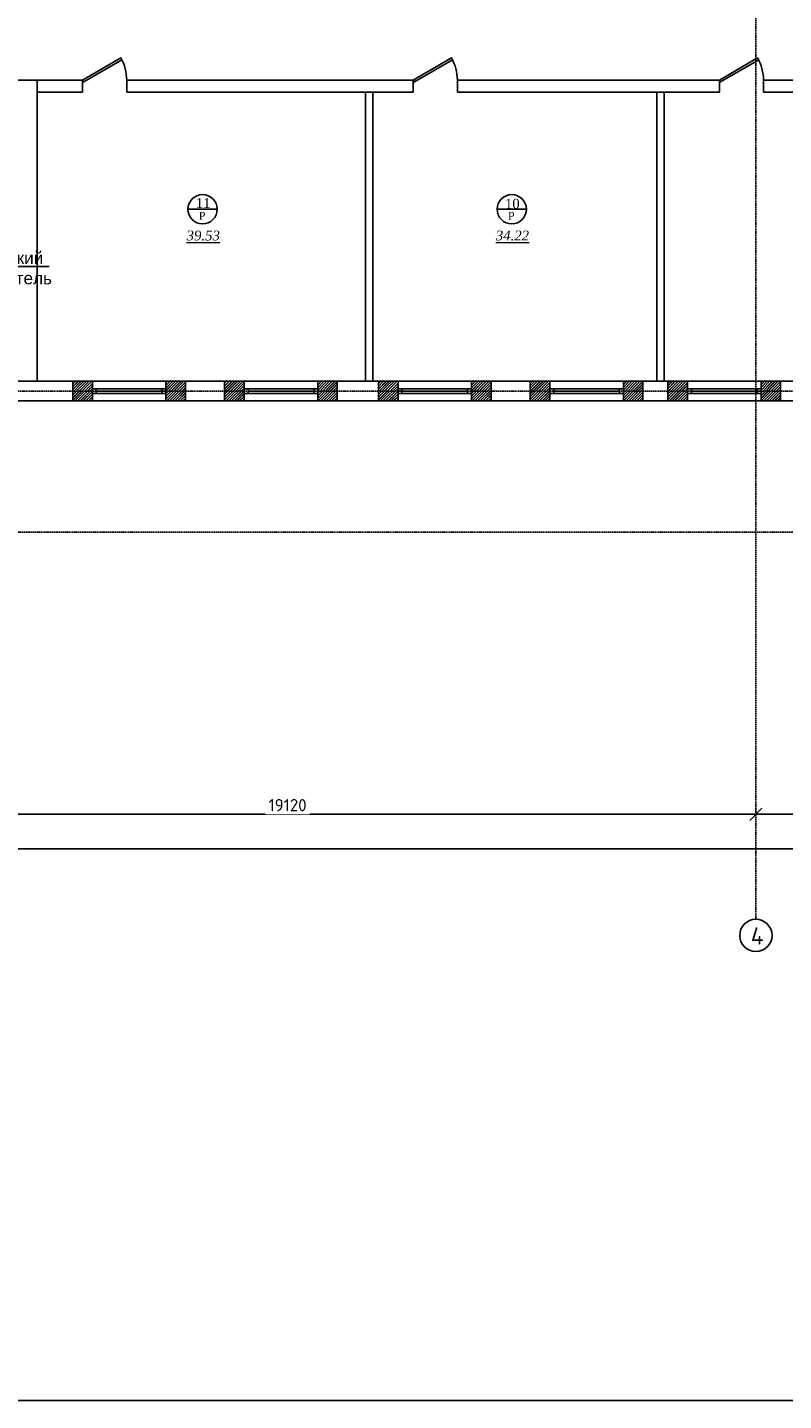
# Model space of a CAD drawing. Header units: inches. Extents: x 8001 to 766003, y -84601 to 563258.
# Tile 161 of 188: x 474902 to 490337, y 363688 to 391716. Entities that reach past the tile are written whole.
import ezdxf
from ezdxf import colors
from ezdxf.entities.mleader import LeaderData, LeaderLine
from ezdxf.math import Vec2, Vec3

# ---------------------------------------------------------------- set-up
doc = ezdxf.new("R2010")
doc.units = ezdxf.units.IN
doc.header["$MEASUREMENT"] = 0
doc.linetypes.add('Dashed', pattern=[19.05, 12.7, -6.35])
doc.layers.add('.', color=7, linetype='Continuous', lineweight=15)
doc.layers.add('Т3', color=10, linetype='Continuous', lineweight=25)
doc.layers.add('PDF_Text', color=7, linetype='Continuous', true_color=0x002eb8)
doc.layers.add('РАЗРЕЗ', color=7, linetype='Continuous')
doc.styles.add('PDF ISOCPEUR', font='isocpeur.ttf')
doc.styles.get("Standard").update_dxf_attribs({"font": 'arial.ttf'})
doc.styles.add('Text style', font='isocpeur.ttf', dxfattribs={"height": 250})
doc.styles.add('TIEMS', font='times.ttf')
doc.dimstyles.new('Dim Style', dxfattribs={"dimtxt": 250, "dimasz": 250, "dimexe": 125, "dimexo": 62.5, "dimgap": 62.5, "dimtad": 1, "dimdec": 0, "dimtxsty": 'Text style', "dimblk": 'OBLIQUE', "dimcen": 250, "dimclrd": 256, "dimclre": 256, "dimclrt": 256, "dimadec": 0, "dimazin": 0, "dimtfac": 1, "dimtdec": 0, "dimtmove": 0, "dimatfit": 3, "dimldrblk": 'OBLIQUE', "dimfxl": 1, "dimlwd": -1, "dimlwe": -1, "dimarcsym": 0})

# ---------------------------------------------------------------- blocks, each defined once
blk = doc.blocks.new('*U290')
at = {"color": 5}
for p, q in [((0, 0), (0, -4)), ((-36, 0), (-36, -4))]:
    blk.add_line(p, q, dxfattribs=at)
blk.add_lwpolyline([(0, 0), (-31.2, 18), (-32.1, 16.5), (-0.9, -1.5)], close=True, dxfattribs=at)
blk.add_arc((0, 0), 36, 150, 180, dxfattribs=at)
blk = doc.blocks.new('_Oblique')
at = {"color": 0, "linetype": 'ByBlock', "lineweight": -2}
blk.add_line((-0.5, -0.5), (0.5, 0.5), dxfattribs=at)
blk = doc.blocks.new('*D227')
at = {"transparency": 16777216}
for p, q in [((197618, 177079), (197618, 177142)), ((219148, 177079), (219148, 177142)), ((219148, 177017), (197618, 177017))]:
    blk.add_line(p, q, dxfattribs=at)
at = {"layer": 'Defpoints', "color": 0, "transparency": 16777216}
for p in [(197618, 177017), (197618, 177017), (219148, 177017)]:
    blk.add_point(p, dxfattribs=at)
at = {"transparency": 16777216, "xscale": 250, "yscale": 250, "zscale": 250, "rotation": 180}
blk.add_blockref('_Oblique', (197618, 177017), dxfattribs=at)
at = {"transparency": 16777216, "xscale": 250, "yscale": 250, "zscale": 250}
blk.add_blockref('_Oblique', (219148, 177017), dxfattribs=at)
at = {"transparency": 16777216, "insert": (208383, 177204), "char_height": 250, "attachment_point": 5, "style": 'Text style', "bg_fill": 3, "box_fill_scale": 1.25, "bg_fill_color": 256, "bg_fill_true_color": 13158600, "bg_fill_transparency": 0}
blk.add_mtext('21530', dxfattribs=at)
blk = doc.blocks.new('*D228')
at = {"transparency": 16777216}
for p, q in [((178498, 177079), (178498, 177142)), ((197618, 177079), (197618, 177142)), ((197618, 177017), (178498, 177017))]:
    blk.add_line(p, q, dxfattribs=at)
at = {"layer": 'Defpoints', "color": 0, "transparency": 16777216}
for p in [(178498, 177017), (178498, 177017), (197618, 177017)]:
    blk.add_point(p, dxfattribs=at)
at = {"transparency": 16777216, "xscale": 250, "yscale": 250, "zscale": 250, "rotation": 180}
blk.add_blockref('_Oblique', (178498, 177017), dxfattribs=at)
at = {"transparency": 16777216, "xscale": 250, "yscale": 250, "zscale": 250}
blk.add_blockref('_Oblique', (197618, 177017), dxfattribs=at)
at = {"transparency": 16777216, "insert": (188058, 177204), "char_height": 250, "attachment_point": 5, "style": 'Text style', "bg_fill": 3, "box_fill_scale": 1.25, "bg_fill_color": 256, "bg_fill_true_color": 13158600, "bg_fill_transparency": 0}
blk.add_mtext('19120', dxfattribs=at)
blk = doc.blocks.new('*D230')
at = {"transparency": 16777216}
for p, q in [((176598, 176387), (176598, 176186)), ((176598, 176311), (250528, 176311)), ((250528, 176374), (250528, 176436))]:
    blk.add_line(p, q, dxfattribs=at)
at = {"layer": 'Defpoints', "color": 0, "transparency": 16777216}
for p in [(176598, 176450), (250528, 176311), (250528, 176311)]:
    blk.add_point(p, dxfattribs=at)
at = {"transparency": 16777216, "xscale": 250, "yscale": 250, "zscale": 250, "rotation": 180}
blk.add_blockref('_Oblique', (176598, 176311), dxfattribs=at)
at = {"transparency": 16777216, "xscale": 250, "yscale": 250, "zscale": 250}
blk.add_blockref('_Oblique', (250528, 176311), dxfattribs=at)
at = {"transparency": 16777216, "insert": (213563, 176499), "char_height": 250, "attachment_point": 5, "style": 'Text style', "bg_fill": 3, "box_fill_scale": 1.25, "bg_fill_color": 256, "bg_fill_true_color": 13158600, "bg_fill_transparency": 0}
blk.add_mtext('74330', dxfattribs=at)
blk = doc.blocks.new('wrw')
at = {"layer": '.'}
h = blk.add_hatch(dxfattribs=at)
h.set_pattern_fill('JIS_LC_8', color=32, scale=5)
h.set_pattern_definition([(45, (0, 0), (-27.57716447, 27.57716447), []), (45, (2, 0), (-27.57716447, 27.57716447), [])])
h.paths.add_polyline_path([(-1675824, -1869871), (-1676224, -1869871), (-1676224, -1870071), (-1675824, -1870071), (-1675824, -1870021)])
h.paths.add_polyline_path([(-1675824, -1870071), (-1676224, -1870071), (-1676224, -1870271), (-1675824, -1870271)])
h.paths.add_polyline_path([(-1673924, -1870071), (-1674324, -1870071), (-1674324, -1870121), (-1674324, -1870271), (-1673924, -1870271)])
h.paths.add_polyline_path([(-1673924, -1869871), (-1674324, -1869871), (-1674324, -1870071), (-1673924, -1870071)])
for p, q in [((-1676224, -1870271), (-1676224, -1869871)), ((-1675824, -1870271), (-1675824, -1869871)), ((-1674324, -1870271), (-1674324, -1869871)), ((-1673924, -1870271), (-1673924, -1869871))]:
    blk.add_line(p, q)
at = {"color": 5, "linetype": 'ByBlock', "lineweight": 25, "ltscale": 2}
for points in [[(-1675824, -1870021), (-1675744, -1870021), (-1675744, -1870121), (-1675824, -1870121)], [(-1674404, -1870021), (-1674324, -1870021), (-1674324, -1870121), (-1674404, -1870121)]]:
    blk.add_lwpolyline(points, close=True, dxfattribs=at)
at = {"color": 5}
for points in [[(-1675744, -1870021), (-1674404, -1870021)], [(-1675744, -1870071), (-1674404, -1870071)], [(-1675744, -1870121), (-1674404, -1870121)]]:
    blk.add_lwpolyline(points, dxfattribs=at)
blk = doc.blocks.new('sjjg')
at = {"color": 1, "linetype": 'Dashed', "ltscale": 2}
for p, q in [((197617.8, 220925.7), (197617.8, 174874.9)), ((219347.8, 185655.7), (170054.2, 185655.7)), ((248647.8, 182775.7), (170054.2, 182775.7))]:
    blk.add_line(p, q, dxfattribs=at)
for p, q in [((183873.6, 192005.7), (182023.6, 192005.7)), ((182947.8, 192005.7), (182947.8, 185855.7)), ((183873.6, 191755.7), (183873.6, 192005.7)), ((190623.6, 192005.7), (184773.6, 192005.7)), ((184773.6, 191755.7), (184773.6, 192005.7)), ((190623.6, 191755.7), (190623.6, 192005.7)), ((196873.6, 192005.7), (191523.6, 192005.7)), ((191523.6, 191755.7), (191523.6, 192005.7)), ((196873.6, 191755.7), (196873.6, 192005.7)), ((202723.6, 192005.7), (197773.6, 192005.7)), ((197773.6, 191755.7), (197773.6, 192005.7)), ((183873.6, 191755.7), (182947.8, 191755.7)), ((190623.6, 191755.7), (184773.6, 191755.7)), ((189647.8, 191755.7), (189647.8, 185855.7)), ((189797.8, 191755.7), (189797.8, 185855.7)), ((196873.6, 191755.7), (191523.6, 191755.7)), ((195597.8, 191755.7), (195597.8, 185855.7)), ((195747.8, 191755.7), (195747.8, 185855.7)), ((202723.6, 191755.7), (197773.6, 191755.7)), ((218947.8, 185855.7), (176799.4, 185855.7)), ((183673.6, 185455.7), (183673.6, 185855.7)), ((185973.6, 185455.7), (185973.6, 185855.7)), ((186773.6, 185455.7), (186773.6, 185855.7)), ((189073.6, 185455.7), (189073.6, 185855.7)), ((189913.6, 185455.7), (189913.6, 185855.7)), ((192213.6, 185455.7), (192213.6, 185855.7)), ((193013.6, 185455.7), (193013.6, 185855.7)), ((195313.6, 185455.7), (195313.6, 185855.7)), ((195823.6, 185455.7), (195823.6, 185855.7)), ((198123.6, 185455.7), (198123.6, 185855.7)), ((219347.8, 185455.7), (176399.4, 185455.7))]:
    blk.add_line(p, q)
blk.add_circle((197617.8, 174544.9), 330)
at = {"layer": 'РАЗРЕЗ', "linetype": 'ByBlock', "lineweight": 25, "ltscale": 2}
for points in [[(186023.5, 189368.4), (186621.4, 189368.4)], [(192335.7, 189368.4), (192933.6, 189368.4)]]:
    blk.add_lwpolyline(points, dxfattribs=at)
for points in [[(183673.6, 185855.7), (185973.6, 185855.7), (185973.6, 185455.7), (183673.6, 185455.7)], [(186773.6, 185855.7), (189073.6, 185855.7), (189073.6, 185455.7), (186773.6, 185455.7)], [(189913.6, 185855.7), (192213.6, 185855.7), (192213.6, 185455.7), (189913.6, 185455.7)], [(193013.6, 185855.7), (195313.6, 185855.7), (195313.6, 185455.7), (193013.6, 185455.7)], [(195823.6, 185855.7), (198123.6, 185855.7), (198123.6, 185455.7), (195823.6, 185455.7)]]:
    blk.add_lwpolyline(points, close=True, dxfattribs=at)
for centre in [(186322.4, 189368.4), (192634.6, 189368.4)]:
    blk.add_circle(centre, 299, dxfattribs=at)
at = {"color": 5, "xscale": -25, "yscale": 25, "zscale": 25}
for p in [(183873.6, 192005.7), (190623.6, 192005.7), (196873.6, 192005.7)]:
    blk.add_blockref('*U290', p, dxfattribs=at)
at = {"layer": 'РАЗРЕЗ', "linetype": 'ByBlock', "lineweight": 25}
for p in [(1859897.2, 2055726.6), (1862997.2, 2055726.6), (1866137.2, 2055726.6), (1869237.2, 2055726.6), (1872047.2, 2055726.6)]:
    blk.add_blockref('wrw', p, dxfattribs=at)
at = {"lineweight": 0, "ltscale": 100, "attachment_point": 5, "style": 'TIEMS'}
for s, insert, char_height, width in [('\\A1;11', (186333.9, 189496.9), 200, 250.18), ('\\A1;10', (192646, 189479.4), 200, 250.18), ('\\A1;Р', (186313.5, 189233.1), 160, 925.177), ('\\A1;Р', (192625.7, 189233.1), 160, 925.177)]:
    blk.add_mtext(s, dxfattribs=dict(at, insert=insert, char_height=char_height, width=width))
at = {"lineweight": 0, "ltscale": 100, "char_height": 200, "attachment_point": 5, "style": 'TIEMS'}
for s, insert in [('\\A1;{\\fTimes New Roman|b0|i1|c204|p18;\\L39.53}', (186336.7, 188829.7)), ('\\A1;{\\fTimes New Roman|b0|i1|c204|p18;\\L34.22}', (192648.9, 188829.7))]:
    blk.add_mtext(s, dxfattribs=dict(at, insert=insert))
at = {"layer": 'PDF_Text', "color": 0, "style": 'PDF ISOCPEUR'}
blk.add_text('4', height=351.7, dxfattribs=at).set_placement((197513.9, 174357.7))
dim = blk.add_linear_dim(base=(197617.8, 177016.5), p1=(219147.8, 177016.5), p2=(197617.8, 177016.5), dimstyle='Dim Style', override={"dimtfill": 1, "dimarcsym": 1})
dim.commit()
dim.dimension.update_dxf_attribs({"geometry": '*D227', "text_midpoint": (208382.8, 177204)})
dim = blk.add_linear_dim(base=(250527.8, 176311.2), p1=(176597.8, 176450), p2=(250527.8, 176311.2), text='74330', dimstyle='Dim Style', override={"dimtfill": 1, "dimarcsym": 1})
dim.commit()
dim.dimension.update_dxf_attribs({"geometry": '*D230', "text_midpoint": (213562.8, 176498.7)})
dim = blk.add_linear_dim(base=(178497.8, 177016.5), p1=(197617.8, 177016.5), p2=(178497.8, 177016.5), dimstyle='Dim Style', override={"dimtfill": 1, "dimarcsym": 1})
dim.commit()
dim.dimension.update_dxf_attribs({"geometry": '*D228', "text_midpoint": (188057.8, 177204)})

msp = doc.modelspace()

# ---------------------------------------------------------------- block references
msp.add_blockref('sjjg', (292154.516, 198637.601))

# ---------------------------------------------------------------- next in the draw order: linework, layer by layer
msp.add_lwpolyline([(460584.157, 432088.364), (558084.157, 432088.364), (558084.157, 363688.364), (460584.157, 363688.364)], close=True)

# ---------------------------------------------------------------- next in the draw order: leaders
at = {"layer": 'Т3'}
ml = msp.add_multileader_mtext('Standard', dxfattribs=at)
ml.set_content('Электрический\\Pводонагреватель\\P30л', color=256)
ml.set_leader_properties(color=256, linetype='ByLayer', lineweight=-1)
ml.build(insert=Vec2(0, 0))
ml.multileader.update_dxf_attribs({"has_dogleg": 0, "text_left_attachment_type": 6, "text_right_attachment_type": 6, "dogleg_length": 0.36, "arrow_head_size": 300})
ctx = ml.context
ctx.base_point, ctx.char_height, ctx.arrow_head_size, ctx.landing_gap_size, ctx.plane_origin = Vec3(472558.336, 386839.814), 250, 300, 60.75, Vec3(452654.047, 384417.469)
ctx.left_attachment, ctx.right_attachment, ctx.text_align_type = 6, 6, 1
notes = []
notes.append((ctx, [(0, (1, 1, 0), (472557.976, 386839.814), (1, 0), 0.36, [(0, [(471585.837, 385930.689)], 0, [])])]))
ctx.mtext.insert, ctx.mtext.width, ctx.mtext.defined_height, ctx.mtext.alignment, ctx.mtext.flow_direction = Vec3(474002.357, 387139.814), 2702.5, 2367.809, 2, 5
for ctx, leaders in notes:
    for number, flags, end, landing, length, lines in leaders:
        leader = LeaderData()
        leader.index, (leader.has_last_leader_line, leader.has_dogleg_vector, leader.attachment_direction) = number, flags
        leader.last_leader_point, leader.dogleg_vector, leader.dogleg_length = Vec3(end), Vec3(landing), length
        for number, points, colour, breaks in lines:
            line = LeaderLine()
            line.index, line.vertices, line.color, line.breaks = number, Vec3.list(points), colors.encode_raw_color(colour), breaks
            leader.lines.append(line)
        ctx.leaders.append(leader)

doc.saveas('drawing.dxf')
